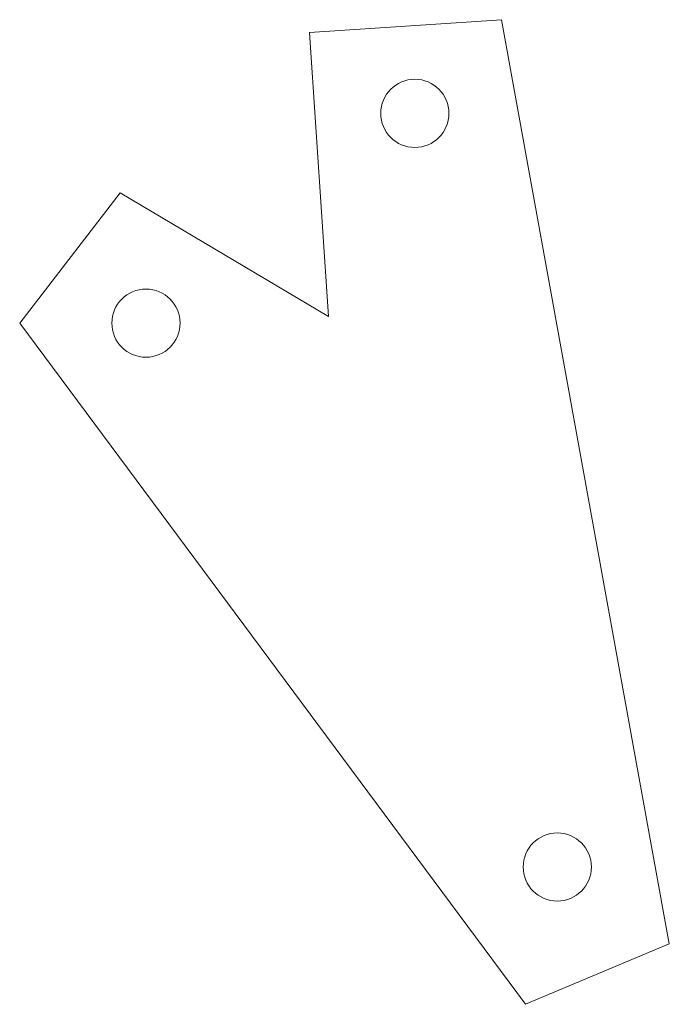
# Model space of a CAD drawing. Header units: inches. Extents: x -1.58 to 0.33, y -0.4 to 2.49.
import ezdxf

# ---------------------------------------------------------------- set-up
doc = ezdxf.new("R2010")
doc.units = ezdxf.units.IN
doc.header["$MEASUREMENT"] = 0

msp = doc.modelspace()

# ---------------------------------------------------------------- linework, layer by layer
at = {"color": 7, "linetype": 'Continuous', "lineweight": 15}
for p, q in [((-0.1637, 2.4857), (-0.7261, 2.4483)), ((0.3283, -0.2251), (-0.1637, 2.4857)), ((-0.7261, 2.4483), (-0.6706, 1.6146)), ((-1.2812, 1.9777), (-1.5758, 1.5956)), ((-0.6706, 1.6146), (-1.2812, 1.9777)), ((-1.5758, 1.5956), (-0.093, -0.4028)), ((-0.093, -0.4028), (0.3283, -0.2251))]:
    msp.add_line(p, q, dxfattribs=at)
for centre in [(-0.4176, 2.2109), (-1.2058, 1.5956), (0, 0)]:
    msp.add_circle(centre, 0.1, dxfattribs=at)

doc.saveas('drawing.dxf')
